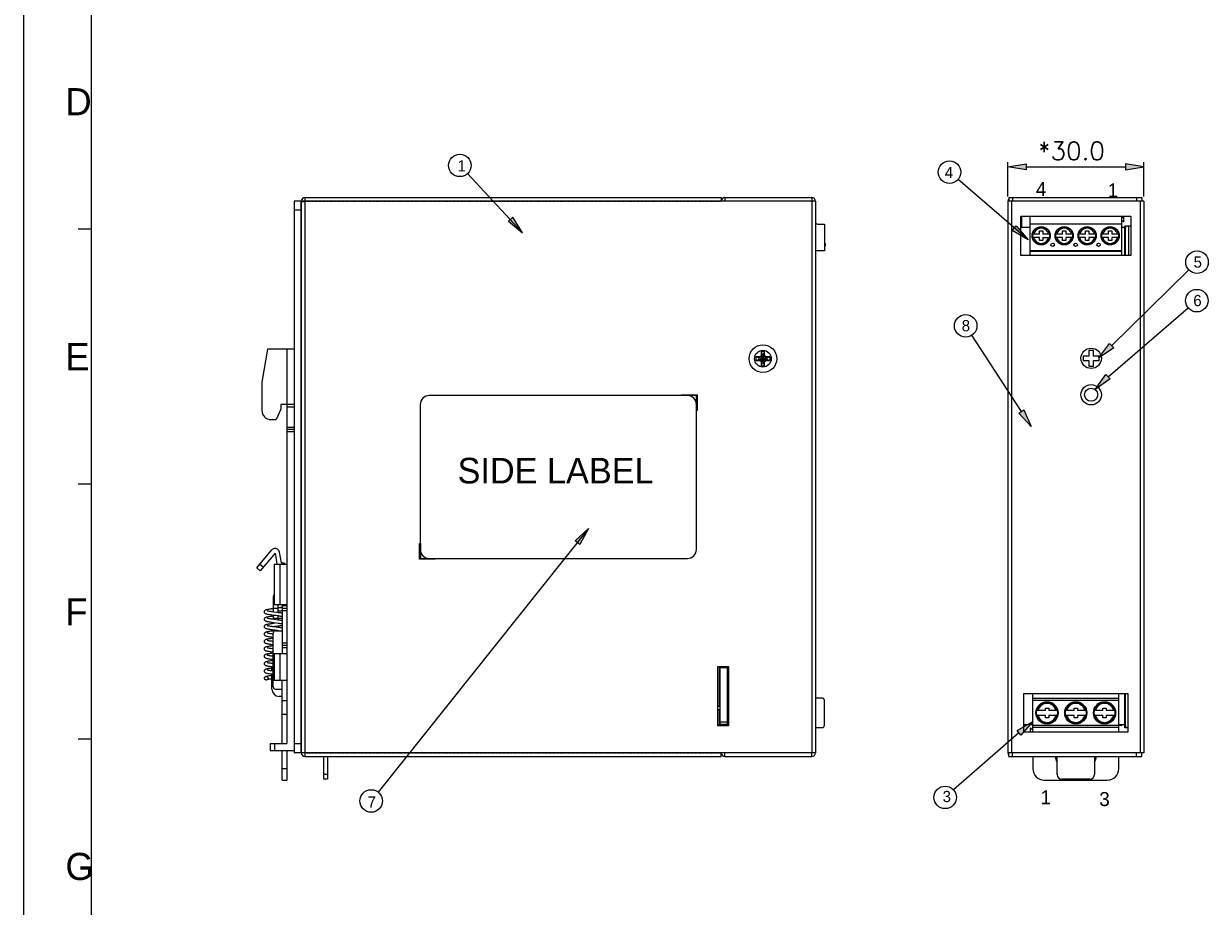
# Model space of a CAD drawing. Header units: millimetres. Extents: x 745 to 1756, y 7 to 641.
# Tile 2 of 29: x 745 to 1006, y 211 to 406. Entities that reach past the tile are written whole.
import ezdxf

# ---------------------------------------------------------------- set-up
doc = ezdxf.new("R2010")
doc.units = ezdxf.units.MM
doc.header["$MEASUREMENT"] = 0
doc.linetypes.add('AI-Linetype-0', pattern=[0.242, 0.121, -0.121])
doc.linetypes.add('AI-Linetype-1', pattern=[0.242, 0.121, -0.121])
doc.layers.get('0').update_dxf_attribs({"lineweight": 0})
for name, color, linetype, lineweight in [('02___PRT_ALL_AXES', 7, 'Continuous', 0), ('C', 7, 'Continuous', 0), ('DIM', 7, 'Continuous', 0), ('PAPER', 7, 'Continuous', 0)]:
    doc.layers.add(name, color=color, linetype=linetype, lineweight=lineweight)

# ---------------------------------------------------------------- blocks, each defined once
blk = doc.blocks.new('Block_5')
at = {"layer": 'DIM'}
h = blk.add_hatch(color=2, dxfattribs=at)
h.dxf.hatch_style = 2
h.paths.add_polyline_path([(966.06, 374.95), (966.06, 373.62), (962.06, 374.29)])
h = blk.add_hatch(color=2, dxfattribs=at)
h.dxf.hatch_style = 2
h.paths.add_polyline_path([(988.06, 374.95), (988.06, 373.62), (992.06, 374.29)])
at = {"layer": 'DIM', "color": 2, "lineweight": 25}
for p, q in [((962.06, 367.7), (962.06, 375.29)), ((992.06, 367.7), (992.06, 375.29)), ((966.06, 374.29), (988.06, 374.29))]:
    blk.add_line(p, q, dxfattribs=at)
at = {"layer": 'DIM'}
for points in [[(966.06, 374.95), (966.06, 373.62), (962.06, 374.29), (962.06, 374.29)], [(988.06, 374.95), (988.06, 373.62), (992.06, 374.29), (992.06, 374.29)]]:
    blk.add_lwpolyline(points, close=True, dxfattribs=at)
at = {"layer": 'DIM', "insert": (968.73, 375.81), "char_height": 0.2, "attachment_point": 7}
blk.add_mtext('\\C2;\\FRomanS|b0|i0|c1;\\H4.000000;\\W1.000000;*30.0', dxfattribs=at)

msp = doc.modelspace()

# ---------------------------------------------------------------- hatches: boundary and pattern name
h = msp.add_hatch(color=7)
h.dxf.hatch_style = 2
h.paths.add_polyline_path([(963.89, 361.25), (966.52, 358.16), (963.03, 360.24)])
h = msp.add_hatch(color=7)
h.dxf.hatch_style = 2
h.paths.add_polyline_path([(866.43, 291.58), (869.41, 294.33), (867.48, 290.76)])
h = msp.add_hatch(color=7)
h.dxf.hatch_style = 2
h.paths.add_polyline_path([(964.07, 249.67), (967.59, 251.67), (964.91, 248.63)])
at = {"layer": 'DIM'}
h = msp.add_hatch(color=7, dxfattribs=at)
h.dxf.hatch_style = 2
h.paths.add_polyline_path([(851.68, 362.31), (854.79, 359.7), (852.69, 363.17)])
h = msp.add_hatch(color=7, dxfattribs=at)
h.dxf.hatch_style = 2
h.paths.add_polyline_path([(985.43, 334.27), (982.1, 331.95), (984.5, 335.22)])
h = msp.add_hatch(color=7, dxfattribs=at)
h.dxf.hatch_style = 2
h.paths.add_polyline_path([(984.64, 327.39), (981.31, 325.07), (983.71, 328.34)])
h = msp.add_hatch(color=7, dxfattribs=at)
h.dxf.hatch_style = 2
h.paths.add_polyline_path([(965.59, 320.56), (967.19, 316.84), (964.47, 319.84)])

# ---------------------------------------------------------------- linework, layer by layer
at = {"color": 7, "lineweight": 25}
for p, q in [((806.73, 366.7), (804.33, 366.7)), ((804.33, 366.7), (804.33, 244.7)), ((805.83, 366.7), (805.83, 244.7)), ((805.93, 366.7), (805.93, 244.7)), ((805.93, 366.6), (806.73, 366.6)), ((806.73, 367.5), (898.73, 367.5)), ((806.73, 367.5), (806.73, 243.9)), ((919.53, 366.7), (806.73, 366.7)), ((898.73, 367.5), (898.73, 366.7)), ((899.53, 367.5), (918.73, 367.5)), ((899.53, 367.5), (899.53, 366.7)), ((918.73, 367.5), (918.73, 366.7)), ((918.73, 366.7), (918.73, 244.7)), ((919.53, 366.7), (919.53, 244.7)), ((992.06, 366.7), (962.06, 366.7)), ((962.06, 366.7), (962.06, 244.7)), ((962.26, 367.5), (991.66, 367.5)), ((962.26, 367.5), (962.26, 366.7)), ((962.86, 366.7), (962.86, 244.7)), ((963.06, 367.5), (963.06, 366.7)), ((990.46, 367.5), (990.46, 366.7)), ((991.26, 366.7), (991.26, 244.7)), ((991.66, 367.5), (991.66, 366.7)), ((992.06, 366.7), (992.06, 244.7)), ((805.83, 364.7), (804.33, 364.7)), ((919.53, 361.86), (919.98, 361.6)), ((919.98, 361.6), (921.53, 361.6)), ((921.53, 361.6), (921.53, 355.74)), ((964.91, 363.35), (989.21, 363.35)), ((964.91, 354.7), (964.91, 363.35)), ((964.91, 363.35), (989.21, 363.35)), ((964.91, 354.7), (964.91, 363.35)), ((964.91, 363.35), (989.21, 363.35)), ((964.91, 354.7), (964.91, 363.35)), ((965.06, 363.35), (965.06, 360.9)), ((966.87, 363.35), (966.87, 354.7)), ((987.19, 361.6), (966.87, 361.6)), ((987.19, 363.35), (987.19, 354.7)), ((987.19, 363), (987.54, 363.2)), ((987.52, 362.17), (987.19, 362.5)), ((987.69, 362.24), (987.69, 363.11)), ((989.21, 363.35), (989.21, 354.7)), ((989.21, 363.35), (989.21, 354.7)), ((989.21, 363.35), (989.21, 354.7)), ((805.93, 360.4), (805.83, 360.4)), ((966.87, 360.9), (964.91, 360.9)), ((969.03, 359.42), (967.54, 359.42)), ((969.03, 358.67), (967.54, 358.67)), ((969.03, 360.12), (969.78, 360.12)), ((969.03, 359.42), (969.03, 360.12)), ((969.03, 357.98), (969.03, 358.67)), ((969.78, 360.12), (969.78, 359.42)), ((971.28, 359.42), (969.78, 359.42)), ((969.78, 358.67), (971.28, 358.67)), ((969.78, 358.67), (969.78, 357.98)), ((974.11, 359.42), (972.62, 359.42)), ((974.11, 358.67), (972.62, 358.67)), ((974.11, 360.12), (974.86, 360.12)), ((974.11, 359.42), (974.11, 360.12)), ((974.11, 357.98), (974.11, 358.67)), ((974.86, 360.12), (974.86, 359.42)), ((976.36, 359.42), (974.86, 359.42)), ((976.36, 358.67), (974.86, 358.67)), ((974.86, 358.67), (974.86, 357.98)), ((979.19, 359.42), (977.7, 359.42)), ((979.19, 358.67), (977.7, 358.67)), ((979.19, 360.12), (979.94, 360.12)), ((979.19, 359.42), (979.19, 360.12)), ((979.19, 357.98), (979.19, 358.67)), ((979.94, 360.12), (979.94, 359.42)), ((981.44, 359.42), (979.94, 359.42)), ((981.44, 358.67), (979.94, 358.67)), ((979.94, 358.67), (979.94, 357.98)), ((984.27, 359.42), (982.78, 359.42)), ((984.27, 358.67), (982.78, 358.67)), ((984.27, 360.12), (985.02, 360.12)), ((984.27, 359.42), (984.27, 360.12)), ((984.27, 357.98), (984.27, 358.67)), ((985.02, 360.12), (985.02, 359.42)), ((986.52, 359.42), (985.02, 359.42)), ((986.52, 358.67), (985.02, 358.67)), ((985.02, 358.67), (985.02, 357.98)), ((987.66, 360.9), (987.19, 360.9)), ((987.87, 360.69), (987.66, 360.9)), ((988.07, 360.7), (987.88, 360.7)), ((987.88, 354.7), (987.88, 360.7)), ((988.09, 361.2), (987.9, 361.2)), ((988.07, 354.7), (988.07, 360.7)), ((989.21, 361.2), (988.09, 361.2)), ((988.74, 361.2), (988.74, 354.7)), ((969.78, 357.98), (969.03, 357.98)), ((974.86, 357.98), (974.11, 357.98)), ((979.94, 357.98), (979.19, 357.98)), ((985.02, 357.98), (984.27, 357.98)), ((921.53, 355.74), (919.53, 355.7)), ((989.21, 354.7), (964.91, 354.7)), ((989.21, 354.7), (964.91, 354.7)), ((989.21, 354.7), (964.91, 354.7)), ((987.19, 355.74), (966.87, 355.74)), ((987.19, 355.6), (966.87, 355.6)), ((907.46, 332.45), (907.11, 332.24)), ((907.56, 332.69), (907.46, 332.45)), ((907.46, 332.45), (907.48, 332.32)), ((907.74, 332.77), (907.48, 332.32)), ((907.56, 333.43), (907.56, 332.69)), ((907.56, 333.43), (907.74, 332.8)), ((907.74, 332.77), (907.56, 332.69)), ((907.74, 330.94), (908.11, 332.8)), ((907.74, 332.77), (907.74, 332.8)), ((908.11, 330.94), (907.74, 332.8)), ((907.74, 330.98), (908.11, 332.77)), ((908.11, 330.98), (907.74, 332.77)), ((908.11, 332.8), (908.3, 333.43)), ((908.11, 332.8), (908.11, 332.77)), ((908.37, 332.32), (908.11, 332.77)), ((908.3, 332.69), (908.11, 332.77)), ((908.3, 332.69), (908.3, 333.43)), ((908.39, 332.45), (908.3, 332.69)), ((908.37, 332.32), (908.39, 332.45)), ((908.74, 332.24), (908.39, 332.45)), ((979.96, 332.45), (978.71, 332.45)), ((978.71, 332.45), (978.71, 331.45)), ((980.96, 333.7), (979.96, 333.7)), ((979.96, 333.7), (979.96, 332.45)), ((980.96, 332.45), (980.96, 333.7)), ((982.21, 332.45), (980.96, 332.45)), ((982.21, 331.45), (982.21, 332.45)), ((907.11, 332.24), (906.37, 332.24)), ((906.99, 332.06), (906.37, 332.24)), ((906.37, 331.5), (906.99, 331.69)), ((906.37, 331.5), (907.11, 331.5)), ((906.99, 331.69), (908.86, 332.06)), ((906.99, 332.06), (907.03, 332.06)), ((906.99, 332.06), (908.86, 331.69)), ((907.03, 331.69), (906.99, 331.69)), ((907.03, 332.06), (907.48, 332.32)), ((907.03, 332.06), (907.11, 332.24)), ((907.03, 331.69), (908.82, 332.06)), ((907.03, 332.06), (908.82, 331.69)), ((907.03, 331.69), (907.11, 331.5)), ((907.48, 331.43), (907.03, 331.69)), ((907.11, 331.5), (907.46, 331.3)), ((907.48, 331.43), (907.46, 331.3)), ((907.46, 331.3), (907.56, 331.05)), ((907.48, 331.43), (908.37, 332.32)), ((907.48, 332.32), (908.37, 331.43)), ((907.48, 331.43), (907.74, 330.98)), ((907.56, 331.05), (907.56, 330.31)), ((907.56, 331.05), (907.74, 330.98)), ((907.74, 330.94), (907.56, 330.31)), ((907.74, 330.94), (907.74, 330.98)), ((908.11, 330.98), (908.37, 331.43)), ((908.11, 330.98), (908.3, 331.05)), ((908.11, 330.98), (908.11, 330.94)), ((908.3, 330.31), (908.11, 330.94)), ((908.3, 331.05), (908.39, 331.3)), ((908.3, 330.31), (908.3, 331.05)), ((908.37, 332.32), (908.82, 332.06)), ((908.82, 331.69), (908.37, 331.43)), ((908.39, 331.3), (908.37, 331.43)), ((908.39, 331.3), (908.74, 331.5)), ((908.82, 332.06), (908.74, 332.24)), ((909.48, 332.24), (908.74, 332.24)), ((908.82, 331.69), (908.74, 331.5)), ((908.74, 331.5), (909.48, 331.5)), ((908.82, 332.06), (908.86, 332.06)), ((908.86, 331.69), (908.82, 331.69)), ((909.48, 332.24), (908.86, 332.06)), ((908.86, 331.69), (909.48, 331.5)), ((978.71, 331.45), (979.96, 331.45)), ((979.96, 331.45), (979.96, 330.2)), ((979.96, 330.2), (980.96, 330.2)), ((980.96, 331.45), (982.21, 331.45)), ((980.96, 330.2), (980.96, 331.45)), ((805.93, 301.08), (805.83, 301.08)), ((805.93, 300.58), (805.83, 300.58)), ((805.83, 298.02), (805.93, 298.02)), ((805.83, 292.37), (805.93, 292.37)), ((897.93, 250.7), (897.93, 263.8)), ((897.93, 263.8), (900.33, 263.8)), ((898.33, 255), (898.33, 263.6)), ((898.33, 263.6), (898.43, 263.6)), ((898.43, 263.8), (898.43, 251)), ((900.03, 263.5), (898.43, 263.5)), ((900.03, 263.8), (900.03, 250.7)), ((900.03, 263.6), (900.13, 263.6)), ((900.13, 263.6), (900.13, 259.7)), ((900.33, 263.8), (900.33, 250.7)), ((900.13, 259.7), (900.33, 259.7)), ((805.93, 258.2), (805.83, 258.2)), ((805.93, 257.7), (805.83, 257.7)), ((805.93, 257), (805.83, 257)), ((900.03, 258.74), (900.33, 258.74)), ((900.33, 258.64), (900.03, 258.64)), ((900.03, 257.75), (900.33, 257.75)), ((900.03, 257.65), (900.33, 257.65)), ((921.03, 256.8), (919.53, 256.8)), ((965.56, 249.3), (965.56, 257.8)), ((965.56, 257.8), (988.56, 257.8)), ((967.53, 257.8), (967.53, 249.3)), ((967.53, 256.8), (986.59, 256.8)), ((986.59, 249.3), (986.59, 257.8)), ((986.59, 257.78), (986.66, 257.8)), ((987.88, 250.7), (987.88, 257.8)), ((988.07, 250.7), (988.07, 257.8)), ((988.56, 257.8), (988.56, 249.3)), ((897.93, 255), (898.43, 255)), ((898.43, 254.2), (897.93, 254.2)), ((898.33, 251), (898.33, 254.2)), ((921.53, 250.8), (921.53, 256.3)), ((986.59, 256.3), (967.53, 256.3)), ((970.33, 254.06), (968.48, 254.06)), ((970.33, 254.62), (971.08, 254.62)), ((970.33, 254.06), (970.33, 254.62)), ((971.08, 254.62), (971.08, 254.06)), ((972.94, 254.06), (971.08, 254.06)), ((976.68, 254.06), (974.83, 254.06)), ((976.68, 254.62), (977.43, 254.62)), ((976.68, 254.06), (976.68, 254.62)), ((977.43, 254.62), (977.43, 254.06)), ((979.29, 254.06), (977.43, 254.06)), ((983.03, 254.06), (981.18, 254.06)), ((983.03, 254.62), (983.78, 254.62)), ((983.03, 254.06), (983.03, 254.62)), ((983.78, 254.62), (983.78, 254.06)), ((985.64, 254.06), (983.78, 254.06)), ((900.03, 251.5), (898.43, 251.5)), ((968.48, 253.04), (970.33, 253.04)), ((970.33, 252.48), (970.33, 253.04)), ((971.08, 252.48), (970.33, 252.48)), ((971.08, 253.04), (971.08, 252.48)), ((971.08, 253.04), (972.94, 253.04)), ((974.83, 253.04), (976.68, 253.04)), ((976.68, 252.48), (976.68, 253.04)), ((977.43, 252.48), (976.68, 252.48)), ((977.43, 253.04), (977.43, 252.48)), ((977.43, 253.04), (979.29, 253.04)), ((981.18, 253.04), (983.03, 253.04)), ((983.03, 252.48), (983.03, 253.04)), ((983.78, 252.48), (983.03, 252.48)), ((983.78, 253.04), (983.78, 252.48)), ((983.78, 253.04), (985.64, 253.04)), ((805.83, 251), (805.93, 251)), ((897.93, 251), (898.33, 251)), ((900.33, 250.7), (897.93, 250.7)), ((900.03, 251), (898.43, 251)), ((919.53, 250.3), (921.03, 250.3)), ((965.56, 251), (967.53, 251)), ((988.56, 249.3), (965.56, 249.3)), ((966.98, 250.04), (966.98, 249.3)), ((967.13, 250.13), (967.53, 249.9)), ((967.53, 250.8), (987.26, 250.8)), ((986.59, 250.3), (967.53, 250.3)), ((986.59, 251), (987.66, 251)), ((987.26, 250.8), (987.26, 251)), ((987.66, 251), (987.88, 251.22)), ((988.07, 250.7), (987.88, 250.7)), ((988.09, 250.2), (987.9, 250.2)), ((988.56, 250.2), (988.09, 250.2)), ((805.83, 246.7), (804.33, 246.7)), ((806.73, 244.7), (804.33, 244.7)), ((805.93, 244.8), (806.73, 244.8)), ((919.53, 244.7), (806.73, 244.7)), ((806.73, 243.9), (898.73, 243.9)), ((810.93, 238.9), (810.93, 243.9)), ((811.73, 243.9), (811.73, 238.9)), ((898.73, 243.9), (898.73, 244.7)), ((899.53, 243.9), (899.53, 244.7)), ((899.53, 243.9), (918.73, 243.9)), ((918.73, 243.9), (918.73, 244.7)), ((992.06, 244.7), (962.06, 244.7)), ((962.26, 243.9), (962.26, 244.7)), ((962.26, 243.9), (991.66, 243.9)), ((963.06, 243.9), (963.06, 244.7)), ((967.56, 243.9), (967.56, 241.2)), ((972.96, 239.9), (972.96, 243.9)), ((981.16, 243.9), (981.16, 239.9)), ((986.56, 241.2), (986.56, 243.9)), ((990.46, 243.9), (990.46, 244.7)), ((991.66, 243.9), (991.66, 244.7)), ((811.73, 239.9), (810.93, 239.9)), ((811.73, 238.9), (810.93, 238.9)), ((970.06, 238.7), (984.06, 238.7)), ((980.16, 238.9), (973.96, 238.9))]:
    msp.add_line(p, q, dxfattribs=at)
at = {"color": 4, "lineweight": 25}
for p, q in [((798.48, 334), (797.23, 326.7)), ((804.33, 334), (798.48, 334)), ((802.73, 334), (802.73, 246.8)), ((804.33, 334), (804.33, 245.2)), ((797.23, 326.7), (797.23, 320.4)), ((801.43, 320.7), (800.35, 318.4)), ((804.33, 321.7), (801.43, 321.7)), ((801.43, 321.7), (801.43, 320.7)), ((802.73, 321.2), (804.33, 321.2)), ((799.23, 318.4), (800.35, 318.4)), ((802.73, 316.7), (804.33, 316.7)), ((804.33, 316.2), (802.73, 316.2)), ((804.33, 315.7), (802.73, 315.7)), ((796.08, 285.63), (799.36, 289.54)), ((800.12, 288.89), (796.85, 284.99)), ((800.12, 288.89), (800.54, 286.52)), ((801.53, 286.7), (801.11, 289.07)), ((796.85, 284.99), (796.08, 285.63)), ((797.49, 285.76), (796.72, 286.4)), ((799.93, 286.4), (802.73, 286.4)), ((799.93, 286.4), (799.93, 277.4)), ((801.25, 277.4), (801.25, 286.4)), ((801.53, 286.7), (801.73, 286.7)), ((799.72, 279.16), (799.72, 275.92)), ((799.8, 275.11), (799.41, 275.17)), ((799.52, 275.95), (799.88, 275.9)), ((799.72, 276.7), (800.72, 276.7)), ((799.72, 275.12), (799.72, 274.29)), ((800.37, 275.04), (799.8, 275.11)), ((799.88, 275.9), (800.47, 275.82)), ((802.73, 277.4), (799.93, 277.4)), ((800.71, 274.99), (800.37, 275.04)), ((800.47, 275.82), (800.86, 275.77)), ((800.72, 277.4), (800.72, 275.79)), ((800.72, 274.99), (800.72, 274.15)), ((801.66, 276.7), (801.66, 276.7)), ((801.73, 277.4), (801.73, 266.7)), ((802.73, 277.2), (801.73, 277.2)), ((801.73, 276.7), (802.73, 276.7)), ((801.73, 276.2), (802.73, 276.2)), ((799.55, 274.31), (799.93, 274.26)), ((800.72, 274.4), (799.72, 274.4)), ((799.93, 274.26), (800.76, 274.15)), ((800.38, 272.56), (800.82, 272.5)), ((800.8, 273.34), (800.45, 273.39)), ((801.73, 273.17), (801.68, 273.19)), ((799.73, 270.22), (799.41, 270.26)), ((799.48, 271.05), (799.73, 271.02)), ((800.64, 271.73), (799.5, 271.88)), ((799.73, 259.3), (799.73, 271.2)), ((800.23, 271.7), (801.73, 271.7)), ((799.73, 268.58), (799.45, 268.62)), ((799.5, 269.41), (799.73, 269.38)), ((801.73, 269), (802.73, 269)), ((801.73, 268.5), (802.73, 268.5)), ((801.73, 268), (802.73, 268)), ((799.73, 265.31), (799.38, 265.36)), ((799.5, 266.14), (799.73, 266.11)), ((799.93, 266.7), (799.93, 260.7)), ((799.93, 266.7), (802.73, 266.7)), ((801.25, 260.7), (801.25, 266.7)), ((799.43, 262.88), (799.43, 263.71)), ((799.73, 263.67), (799.43, 263.71)), ((799.43, 263.5), (799.73, 263.5)), ((799.43, 258.8), (799.43, 262.08)), ((799.73, 262.04), (799.49, 262.07)), ((799.43, 261.2), (799.73, 261.2)), ((802.73, 260.7), (799.93, 260.7)), ((801.73, 246.8), (801.73, 260.7)), ((800.23, 258.8), (801.73, 258.8)), ((801.73, 257.2), (801.03, 257.2)), ((802.73, 256.2), (801.73, 256.2)), ((802.73, 253.2), (801.73, 253.2)), ((799.03, 246.8), (799.03, 245.2)), ((799.03, 246.8), (802.73, 246.8)), ((800.03, 246.8), (800.03, 245.2)), ((799.03, 245.2), (804.33, 245.2)), ((801.73, 238.7), (801.73, 245.2)), ((802.73, 245.2), (802.73, 238.7)), ((802.73, 241.2), (801.73, 241.2)), ((801.73, 238.7), (802.73, 238.7))]:
    msp.add_line(p, q, dxfattribs=at)
for points in [[(963.89, 361.25), (966.52, 358.16), (963.03, 360.24), (963.03, 360.24)], [(866.43, 291.58), (869.41, 294.33), (867.48, 290.76), (867.48, 290.76)], [(964.07, 249.67), (967.59, 251.67), (964.91, 248.63), (964.91, 248.63)]]:
    msp.add_lwpolyline(points, close=True)
for points in [[(797.76, 275.88), (797.77, 275.97), (797.81, 276.09), (797.88, 276.18), (797.96, 276.25), (798.04, 276.3), (798.13, 276.34), (798.22, 276.37), (798.33, 276.4), (798.45, 276.43), (798.6, 276.46), (798.76, 276.49), (798.95, 276.53), (799.15, 276.56), (799.37, 276.59), (799.72, 276.64)], [(799.41, 275.17), (799.22, 275.19), (799.04, 275.22), (798.87, 275.25), (798.71, 275.28), (798.56, 275.3), (798.44, 275.33), (798.32, 275.36), (798.22, 275.39), (798.13, 275.42), (798.04, 275.46), (797.96, 275.51), (797.88, 275.58), (797.81, 275.67), (797.77, 275.79), (797.76, 275.88)], [(797.76, 274.24), (797.77, 274.33), (797.81, 274.45), (797.88, 274.54), (797.96, 274.62), (798.05, 274.67), (798.15, 274.71), (798.25, 274.75), (798.37, 274.78), (798.52, 274.81), (798.7, 274.85), (798.9, 274.88), (799.11, 274.91), (799.33, 274.95), (799.72, 275)], [(798.41, 276.16), (798.41, 276.16), (798.44, 276.15), (798.48, 276.14), (798.54, 276.12), (798.62, 276.1), (798.71, 276.08), (798.81, 276.06), (798.93, 276.04), (799.06, 276.02), (799.2, 276), (799.36, 275.98), (799.52, 275.95)], [(801.73, 274.81), (801.67, 274.82), (801.6, 274.84), (801.51, 274.86), (801.4, 274.88), (801.29, 274.9), (801.16, 274.92), (801.02, 274.94), (800.87, 274.97), (800.71, 274.99)], [(800.72, 276.77), (800.79, 276.78), (800.95, 276.81), (801.11, 276.83), (801.25, 276.85), (801.38, 276.88), (801.49, 276.9), (801.59, 276.92), (801.67, 276.94), (801.73, 276.95)], [(801.73, 276.14), (801.66, 276.12), (801.51, 276.09), (801.34, 276.07), (801.15, 276.04), (800.95, 276.01), (800.74, 275.97), (800.72, 275.97)], [(800.86, 275.77), (801.05, 275.74), (801.23, 275.71), (801.39, 275.69), (801.54, 275.66), (801.68, 275.63), (801.73, 275.62)], [(799.46, 273.52), (799.25, 273.55), (799.05, 273.58), (798.87, 273.61), (798.7, 273.64), (798.55, 273.67), (798.42, 273.7), (798.31, 273.73), (798.21, 273.76), (798.12, 273.79), (798.04, 273.83), (797.96, 273.88), (797.88, 273.94), (797.81, 274.04), (797.77, 274.15), (797.76, 274.24)], [(797.76, 272.61), (797.77, 272.7), (797.81, 272.81), (797.88, 272.91), (797.96, 272.98), (798.04, 273.03), (798.12, 273.07), (798.21, 273.1), (798.31, 273.13), (798.42, 273.15), (798.55, 273.18), (798.7, 273.21), (798.87, 273.24), (799.06, 273.27), (799.26, 273.3), (799.46, 273.33), (800.18, 273.43)], [(799.5, 271.88), (799.26, 271.92), (799.03, 271.95), (798.83, 271.98), (798.65, 272.02), (798.49, 272.05), (798.36, 272.08), (798.24, 272.11), (798.14, 272.14), (798.05, 272.19), (797.96, 272.24), (797.88, 272.31), (797.81, 272.41), (797.77, 272.52), (797.76, 272.61)], [(798.41, 274.53), (798.41, 274.53), (798.43, 274.52), (798.48, 274.5), (798.53, 274.49), (798.61, 274.47), (798.7, 274.45), (798.81, 274.43), (798.93, 274.41), (799.06, 274.38), (799.21, 274.36), (799.38, 274.34), (799.55, 274.31)], [(798.41, 272.89), (798.41, 272.89), (798.43, 272.88), (798.47, 272.87), (798.53, 272.85), (798.61, 272.83), (798.7, 272.81), (798.8, 272.79), (798.93, 272.77), (799.06, 272.75), (799.21, 272.73), (799.38, 272.7), (799.56, 272.68)], [(800.45, 273.39), (799.86, 273.47), (799.46, 273.52)], [(799.56, 272.68), (799.95, 272.62), (800.38, 272.56)], [(801.73, 272.87), (801.66, 272.85), (801.51, 272.82), (801.33, 272.79), (801.15, 272.76), (800.94, 272.73), (800.73, 272.7), (800.04, 272.61)], [(801.73, 274.5), (801.59, 274.47), (801.42, 274.44), (801.24, 274.41), (801.05, 274.38), (800.86, 274.36), (800.73, 274.34)], [(800.76, 274.15), (800.97, 274.12), (801.17, 274.09), (801.35, 274.06), (801.52, 274.03), (801.67, 274), (801.73, 273.99)], [(801.68, 273.19), (801.6, 273.2), (801.5, 273.23), (801.39, 273.25), (801.26, 273.27), (801.12, 273.29), (800.97, 273.32), (800.8, 273.34)], [(800.82, 272.5), (801.03, 272.47), (801.24, 272.44), (801.43, 272.41), (801.6, 272.38), (801.73, 272.35)], [(797.76, 270.97), (797.77, 271.06), (797.81, 271.17), (797.87, 271.26), (797.95, 271.33), (798.02, 271.38), (798.1, 271.42), (798.19, 271.45), (798.28, 271.48), (798.38, 271.51), (798.5, 271.54), (798.64, 271.56), (798.79, 271.59), (798.96, 271.62), (799.16, 271.65), (799.37, 271.68), (799.6, 271.71), (800.18, 271.79)], [(799.41, 270.26), (799.2, 270.29), (799, 270.32), (798.82, 270.35), (798.66, 270.38), (798.52, 270.41), (798.39, 270.43), (798.29, 270.46), (798.19, 270.49), (798.11, 270.52), (798.03, 270.56), (797.95, 270.61), (797.87, 270.68), (797.81, 270.77), (797.77, 270.89), (797.76, 270.97)], [(797.76, 269.34), (797.77, 269.42), (797.81, 269.53), (797.87, 269.63), (797.95, 269.7), (798.03, 269.75), (798.12, 269.79), (798.2, 269.82), (798.3, 269.85), (798.41, 269.88), (798.54, 269.91), (798.68, 269.94), (798.84, 269.96), (799.02, 269.99), (799.21, 270.02), (799.41, 270.05), (799.73, 270.09)], [(798.42, 271.25), (798.41, 271.25), (798.41, 271.25), (798.44, 271.24), (798.49, 271.23), (798.55, 271.21), (798.64, 271.19), (798.74, 271.17), (798.86, 271.15), (798.99, 271.12), (799.14, 271.1), (799.31, 271.08), (799.48, 271.05)], [(798.41, 269.62), (798.41, 269.62), (798.42, 269.62), (798.44, 269.61), (798.49, 269.59), (798.56, 269.57), (798.65, 269.55), (798.75, 269.53), (798.87, 269.51), (799.01, 269.49), (799.16, 269.46), (799.32, 269.44), (799.5, 269.41)], [(800.86, 271.7), (800.84, 271.7), (800.64, 271.73)], [(798.04, 268.92), (797.96, 268.97), (797.88, 269.03), (797.82, 269.13), (797.77, 269.24), (797.76, 269.34)], [(797.76, 267.7), (797.77, 267.79), (797.81, 267.9), (797.88, 268), (797.95, 268.07), (798.03, 268.12), (798.12, 268.16), (798.21, 268.19), (798.31, 268.22), (798.43, 268.25), (798.57, 268.28), (798.73, 268.31), (798.91, 268.34), (799.11, 268.37), (799.34, 268.4), (799.58, 268.44), (799.73, 268.46)], [(798.03, 267.29), (797.95, 267.34), (797.88, 267.41), (797.81, 267.5), (797.77, 267.61), (797.76, 267.7)], [(799.3, 267), (799.12, 267.03), (798.94, 267.06), (798.78, 267.08), (798.63, 267.11), (798.5, 267.14), (798.39, 267.16), (798.28, 267.19), (798.19, 267.22), (798.11, 267.25), (798.03, 267.29)], [(799.45, 268.62), (799.24, 268.65), (799.04, 268.68), (798.87, 268.71), (798.7, 268.73), (798.56, 268.76), (798.43, 268.79), (798.31, 268.82), (798.21, 268.85), (798.12, 268.88), (798.04, 268.92)], [(798.42, 267.98), (798.41, 267.98), (798.41, 267.98), (798.44, 267.97), (798.49, 267.96), (798.56, 267.94), (798.65, 267.92), (798.76, 267.89), (798.89, 267.87), (799.04, 267.85), (799.2, 267.82), (799.38, 267.79), (799.57, 267.76), (799.73, 267.74)], [(799.73, 266.94), (799.7, 266.95), (799.3, 267)], [(797.76, 266.06), (797.77, 266.16), (797.81, 266.27), (797.87, 266.36), (797.94, 266.42), (798.02, 266.47), (798.1, 266.51), (798.18, 266.54), (798.28, 266.57), (798.38, 266.6), (798.5, 266.63), (798.63, 266.65), (798.78, 266.68), (798.95, 266.71), (799.13, 266.74), (799.31, 266.76)], [(799.38, 265.36), (799.18, 265.38), (799, 265.41), (798.83, 265.44), (798.67, 265.47), (798.54, 265.49), (798.41, 265.52), (798.3, 265.55), (798.2, 265.58), (798.12, 265.61), (798.03, 265.65), (797.95, 265.7), (797.87, 265.77), (797.81, 265.87), (797.77, 265.98), (797.76, 266.06)], [(797.76, 264.43), (797.77, 264.52), (797.81, 264.63), (797.88, 264.72), (797.95, 264.79), (798.03, 264.84), (798.11, 264.88), (798.19, 264.91), (798.29, 264.94), (798.39, 264.97), (798.51, 264.99), (798.65, 265.02), (798.8, 265.05), (798.97, 265.08), (799.16, 265.11), (799.37, 265.14), (799.73, 265.19)], [(799.43, 263.71), (799.21, 263.74), (799.01, 263.77), (798.82, 263.8), (798.66, 263.83), (798.52, 263.86), (798.4, 263.89), (798.29, 263.92), (798.2, 263.95), (798.11, 263.98), (798.03, 264.02), (797.95, 264.07), (797.88, 264.13), (797.81, 264.23), (797.77, 264.34), (797.76, 264.43)], [(798.41, 266.35), (798.41, 266.35), (798.44, 266.34), (798.48, 266.32), (798.55, 266.3), (798.64, 266.28), (798.74, 266.26), (798.86, 266.24), (799, 266.22), (799.15, 266.19), (799.32, 266.17), (799.5, 266.14)], [(798.42, 264.71), (798.41, 264.71), (798.41, 264.71), (798.44, 264.7), (798.49, 264.68), (798.56, 264.67), (798.65, 264.64), (798.76, 264.62), (798.88, 264.6), (799.02, 264.58), (799.18, 264.55), (799.35, 264.52), (799.54, 264.5), (799.73, 264.47)], [(799.31, 266.76), (799.5, 266.79), (799.73, 266.82)], [(797.76, 262.79), (797.77, 262.88), (797.81, 262.99), (797.87, 263.09), (797.95, 263.16), (798.03, 263.21), (798.11, 263.25), (798.21, 263.28), (798.31, 263.31), (798.43, 263.34), (798.57, 263.37), (798.72, 263.4), (798.9, 263.43), (799.1, 263.46), (799.32, 263.49), (799.42, 263.51)], [(799.49, 262.07), (799.29, 262.1), (799.1, 262.13), (798.92, 262.15), (798.76, 262.18), (798.62, 262.21), (798.49, 262.23), (798.38, 262.26), (798.28, 262.28), (798.19, 262.31), (798.11, 262.34), (798.03, 262.38), (797.95, 262.43), (797.87, 262.5), (797.81, 262.59), (797.77, 262.7), (797.76, 262.79)], [(797.95, 261.52), (798.05, 261.58), (798.16, 261.63), (798.29, 261.67), (798.45, 261.71), (798.63, 261.75), (798.85, 261.79), (799.11, 261.83), (799.39, 261.87), (799.43, 261.87)], [(798.42, 263.07), (798.41, 263.07), (798.41, 263.07), (798.44, 263.06), (798.49, 263.05), (798.56, 263.03), (798.64, 263.01), (798.75, 262.99), (798.88, 262.96), (799.02, 262.94), (799.17, 262.92), (799.34, 262.89), (799.53, 262.86), (799.73, 262.84)], [(798.51, 260.91), (798.45, 260.89), (798.42, 260.88)], [(799.43, 261.07), (799.28, 261.05), (799.11, 261.02), (798.96, 261), (798.82, 260.97), (798.7, 260.95), (798.59, 260.93), (798.51, 260.91)]]:
    msp.add_lwpolyline(points, dxfattribs=at)
at = {"color": 7, "lineweight": 25}
for centre, radius in [((969.41, 359.05), 2.02), ((969.41, 359.05), 1.93), ((974.49, 359.05), 2.02), ((974.49, 359.05), 1.93), ((979.57, 359.05), 2.02), ((979.57, 359.05), 1.93), ((984.65, 359.05), 2.02), ((984.65, 359.05), 1.93), ((987.66, 360.9), 0.05), ((971.95, 357.05), 0.371), ((977.03, 357.05), 0.371), ((982.11, 357.05), 0.371), ((907.93, 331.87), 3.05), ((907.93, 331.87), 1.85), ((980.46, 331.95), 2.25), ((980.46, 323.9), 2.25), ((980.46, 323.9), 1.45), ((970.71, 253.55), 2.45), ((970.71, 253.55), 2.3), ((977.06, 253.55), 2.45), ((977.06, 253.55), 2.3), ((983.41, 253.55), 2.45), ((983.41, 253.55), 2.3)]:
    msp.add_circle(centre, radius, dxfattribs=at)
for points in [[(806.73, 367.5), (806.28, 367.5), (805.93, 367.14), (805.93, 366.7)], [(899.53, 367.5), (899.08, 367.5), (898.73, 367.14), (898.73, 366.7)], [(919.53, 366.7), (919.53, 367.14), (919.17, 367.5), (918.73, 367.5)], [(962.25, 367.22), (962.13, 367.07), (962.06, 366.89), (962.06, 366.7)], [(967.54, 359.42), (967.49, 359.17), (967.49, 358.92), (967.54, 358.67)], [(971.28, 358.67), (971.33, 358.92), (971.33, 359.17), (971.28, 359.42)], [(972.62, 359.42), (972.57, 359.17), (972.57, 358.92), (972.62, 358.67)], [(976.36, 358.67), (976.41, 358.92), (976.41, 359.17), (976.36, 359.42)], [(977.7, 359.42), (977.65, 359.17), (977.65, 358.92), (977.7, 358.67)], [(981.44, 358.67), (981.49, 358.92), (981.49, 359.17), (981.44, 359.42)], [(982.78, 359.42), (982.73, 359.17), (982.73, 358.92), (982.78, 358.67)], [(986.52, 358.67), (986.57, 358.92), (986.57, 359.17), (986.52, 359.42)], [(908.3, 333.43), (908.05, 333.49), (907.8, 333.49), (907.56, 333.43)], [(908.11, 332.8), (907.99, 332.83), (907.86, 332.83), (907.74, 332.8)], [(906.37, 332.24), (906.31, 332), (906.31, 331.74), (906.37, 331.5)], [(906.99, 332.06), (906.97, 331.93), (906.97, 331.81), (906.99, 331.69)], [(907.56, 330.31), (907.8, 330.26), (908.05, 330.26), (908.3, 330.31)], [(907.74, 330.94), (907.86, 330.92), (907.99, 330.92), (908.11, 330.94)], [(908.86, 331.69), (908.88, 331.81), (908.88, 331.93), (908.86, 332.06)], [(909.48, 331.5), (909.54, 331.74), (909.54, 332), (909.48, 332.24)], [(921.53, 256.3), (921.53, 256.57), (921.3, 256.8), (921.03, 256.8)], [(921.03, 250.3), (921.3, 250.3), (921.53, 250.52), (921.53, 250.8)], [(805.93, 244.7), (805.93, 244.25), (806.28, 243.9), (806.73, 243.9)], [(898.73, 244.7), (898.73, 244.25), (899.08, 243.9), (899.53, 243.9)], [(918.73, 243.9), (919.17, 243.9), (919.53, 244.25), (919.53, 244.7)], [(962.06, 244.7), (962.06, 244.5), (962.13, 244.32), (962.25, 244.17)], [(972.57, 243.88), (972.52, 243.45), (972.65, 243.01), (972.95, 242.69)], [(981.17, 242.69), (981.47, 243.01), (981.6, 243.46), (981.54, 243.9)], [(967.56, 241.2), (967.56, 239.82), (968.68, 238.7), (970.06, 238.7)], [(984.06, 238.7), (985.44, 238.7), (986.56, 239.82), (986.56, 241.2)], [(972.96, 239.9), (972.96, 239.34), (973.41, 238.9), (973.96, 238.9)], [(980.16, 238.9), (980.71, 238.9), (981.16, 239.34), (981.16, 239.9)]]:
    msp.add_open_spline(points, degree=3, dxfattribs=at)
for points, knots in [([(987.52, 362.17), (987.56, 362.13), (987.62, 362.13), (987.66, 362.17), (987.68, 362.19), (987.69, 362.21), (987.69, 362.24)], [0, 0, 0, 0, 1, 1, 1, 2, 2, 2, 2]), ([(987.69, 363.11), (987.69, 363.17), (987.64, 363.21), (987.59, 363.21), (987.57, 363.21), (987.55, 363.21), (987.54, 363.2)], [0, 0, 0, 0, 1, 1, 1, 2, 2, 2, 2]), ([(987.69, 363.11), (987.69, 363.17), (987.64, 363.21), (987.59, 363.21), (987.57, 363.21), (987.55, 363.21), (987.54, 363.2)], [0, 0, 0, 0, 1, 1, 1, 2, 2, 2, 2]), ([(987.69, 363.11), (987.69, 363.17), (987.64, 363.21), (987.59, 363.21), (987.57, 363.21), (987.55, 363.21), (987.54, 363.2)], [0, 0, 0, 0, 1, 1, 1, 2, 2, 2, 2]), ([(971.04, 359.42), (970.83, 360.32), (969.93, 360.89), (969.03, 360.68), (968.41, 360.54), (967.92, 360.05), (967.78, 359.42)], [0, 0, 0, 0, 1, 1, 1, 2, 2, 2, 2]), ([(967.78, 358.67), (967.98, 357.77), (968.88, 357.21), (969.78, 357.41), (970.41, 357.56), (970.9, 358.05), (971.04, 358.67)], [0, 0, 0, 0, 1, 1, 1, 2, 2, 2, 2]), ([(976.12, 359.42), (975.91, 360.32), (975.01, 360.89), (974.11, 360.68), (973.49, 360.54), (973, 360.05), (972.86, 359.42)], [0, 0, 0, 0, 1, 1, 1, 2, 2, 2, 2]), ([(972.86, 358.67), (973.06, 357.77), (973.96, 357.21), (974.86, 357.41), (975.49, 357.56), (975.98, 358.05), (976.12, 358.67)], [0, 0, 0, 0, 1, 1, 1, 2, 2, 2, 2]), ([(981.2, 359.42), (980.99, 360.32), (980.09, 360.89), (979.19, 360.68), (978.57, 360.54), (978.08, 360.05), (977.94, 359.42)], [0, 0, 0, 0, 1, 1, 1, 2, 2, 2, 2]), ([(977.94, 358.67), (978.14, 357.77), (979.04, 357.21), (979.94, 357.41), (980.57, 357.56), (981.06, 358.05), (981.2, 358.67)], [0, 0, 0, 0, 1, 1, 1, 2, 2, 2, 2]), ([(986.28, 359.42), (986.07, 360.32), (985.17, 360.89), (984.27, 360.68), (983.65, 360.54), (983.16, 360.05), (983.02, 359.42)], [0, 0, 0, 0, 1, 1, 1, 2, 2, 2, 2]), ([(983.02, 358.67), (983.22, 357.77), (984.12, 357.21), (985.02, 357.41), (985.65, 357.56), (986.14, 358.05), (986.28, 358.67)], [0, 0, 0, 0, 1, 1, 1, 2, 2, 2, 2]), ([(987.88, 360.7), (987.88, 360.76), (987.88, 360.82), (987.88, 360.89), (987.88, 360.92), (987.88, 360.95), (987.88, 360.97), (987.88, 361), (987.88, 361.03), (987.89, 361.05), (987.89, 361.07), (987.89, 361.09), (987.89, 361.11), (987.89, 361.13), (987.89, 361.14), (987.89, 361.16), (987.9, 361.17), (987.9, 361.18), (987.9, 361.19), (987.9, 361.19), (987.9, 361.2), (987.9, 361.2)], [0, 0, 0, 0, 1, 1, 1, 2, 2, 2, 3, 3, 3, 4, 4, 4, 5, 5, 5, 6, 6, 6, 7, 7, 7, 7]), ([(988.09, 361.2), (988.09, 361.2), (988.09, 361.19), (988.09, 361.19), (988.08, 361.18), (988.08, 361.17), (988.08, 361.16), (988.08, 361.14), (988.08, 361.13), (988.08, 361.11), (988.08, 361.09), (988.07, 361.07), (988.07, 361.05), (988.07, 361.03), (988.07, 361), (988.07, 360.97), (988.07, 360.95), (988.07, 360.92), (988.07, 360.89), (988.07, 360.82), (988.07, 360.76), (988.07, 360.7)], [0, 0, 0, 0, 1, 1, 1, 2, 2, 2, 3, 3, 3, 4, 4, 4, 5, 5, 5, 6, 6, 6, 7, 7, 7, 7]), ([(921.53, 356.68), (921.73, 356.76), (921.83, 356.99), (921.75, 357.2), (921.71, 357.3), (921.63, 357.38), (921.53, 357.42)], [0, 0, 0, 0, 1, 1, 1, 2, 2, 2, 2]), ([(972.74, 254.06), (972.46, 255.18), (971.32, 255.86), (970.2, 255.58), (969.45, 255.39), (968.86, 254.81), (968.68, 254.06)], [0, 0, 0, 0, 1, 1, 1, 2, 2, 2, 2]), ([(979.09, 254.06), (978.81, 255.18), (977.67, 255.86), (976.55, 255.58), (975.8, 255.39), (975.21, 254.81), (975.03, 254.06)], [0, 0, 0, 0, 1, 1, 1, 2, 2, 2, 2]), ([(985.44, 254.06), (985.16, 255.18), (984.02, 255.86), (982.9, 255.58), (982.15, 255.39), (981.56, 254.81), (981.38, 254.06)], [0, 0, 0, 0, 1, 1, 1, 2, 2, 2, 2]), ([(968.68, 253.04), (968.96, 251.91), (970.1, 251.23), (971.22, 251.51), (971.97, 251.7), (972.55, 252.29), (972.74, 253.04)], [0, 0, 0, 0, 1, 1, 1, 2, 2, 2, 2]), ([(975.03, 253.04), (975.31, 251.91), (976.45, 251.23), (977.57, 251.51), (978.32, 251.7), (978.9, 252.29), (979.09, 253.04)], [0, 0, 0, 0, 1, 1, 1, 2, 2, 2, 2]), ([(981.38, 253.04), (981.66, 251.91), (982.8, 251.23), (983.92, 251.51), (984.67, 251.7), (985.25, 252.29), (985.44, 253.04)], [0, 0, 0, 0, 1, 1, 1, 2, 2, 2, 2]), ([(967.13, 250.13), (967.08, 250.16), (967.02, 250.14), (966.99, 250.09), (966.98, 250.08), (966.98, 250.06), (966.98, 250.04)], [0, 0, 0, 0, 1, 1, 1, 2, 2, 2, 2]), ([(987.9, 250.2), (987.9, 250.2), (987.9, 250.2), (987.9, 250.21), (987.9, 250.22), (987.9, 250.23), (987.89, 250.23), (987.89, 250.25), (987.89, 250.27), (987.89, 250.28), (987.89, 250.3), (987.89, 250.32), (987.89, 250.34), (987.88, 250.37), (987.88, 250.39), (987.88, 250.42), (987.88, 250.45), (987.88, 250.48), (987.88, 250.51), (987.88, 250.57), (987.88, 250.63), (987.88, 250.7)], [0, 0, 0, 0, 1, 1, 1, 2, 2, 2, 3, 3, 3, 4, 4, 4, 5, 5, 5, 6, 6, 6, 7, 7, 7, 7]), ([(988.07, 250.7), (988.07, 250.63), (988.07, 250.57), (988.07, 250.51), (988.07, 250.48), (988.07, 250.45), (988.07, 250.42), (988.07, 250.39), (988.07, 250.37), (988.07, 250.34), (988.07, 250.32), (988.08, 250.3), (988.08, 250.28), (988.08, 250.27), (988.08, 250.25), (988.08, 250.23), (988.08, 250.23), (988.08, 250.22), (988.09, 250.21), (988.09, 250.2), (988.09, 250.2), (988.09, 250.2)], [0, 0, 0, 0, 1, 1, 1, 2, 2, 2, 3, 3, 3, 4, 4, 4, 5, 5, 5, 6, 6, 6, 7, 7, 7, 7])]:
    msp.add_open_spline(points, degree=3, knots=knots, dxfattribs=at)
at = {"color": 4, "lineweight": 25}
for points in [[(797.23, 320.4), (797.23, 319.29), (798.12, 318.4), (799.23, 318.4)], [(800.54, 286.52), (800.55, 286.48), (800.56, 286.44), (800.57, 286.39)], [(802.44, 286.4), (802.25, 286.59), (801.99, 286.7), (801.73, 286.7)], [(799.92, 279.76), (799.79, 279.59), (799.72, 279.38), (799.72, 279.16)], [(801.66, 276.71), (801.66, 276.7), (801.66, 276.69), (801.66, 276.69)], [(800.23, 271.7), (799.95, 271.7), (799.73, 271.47), (799.73, 271.2)], [(798.42, 260.88), (798.43, 260.89), (798.45, 260.9), (798.46, 260.91)], [(799.73, 259.3), (799.73, 259.02), (799.95, 258.8), (800.23, 258.8)], [(799.43, 258.8), (799.43, 257.91), (800.14, 257.2), (801.03, 257.2)]]:
    msp.add_open_spline(points, degree=3, dxfattribs=at)
for points, knots in [([(801.11, 289.07), (801.01, 289.61), (800.49, 289.97), (799.95, 289.88), (799.72, 289.84), (799.51, 289.72), (799.36, 289.54)], [0, 0, 0, 0, 1, 1, 1, 2, 2, 2, 2]), ([(801.73, 276.92), (801.71, 276.89), (801.69, 276.85), (801.68, 276.82), (801.67, 276.78), (801.66, 276.74), (801.66, 276.71)], [0, 0, 0, 0, 1, 1, 1, 2, 2, 2, 2]), ([(801.66, 276.69), (801.66, 276.65), (801.67, 276.61), (801.68, 276.58), (801.69, 276.54), (801.71, 276.51), (801.73, 276.48)], [0, 0, 0, 0, 1, 1, 1, 2, 2, 2, 2]), ([(797.79, 261.2), (797.79, 261.26), (797.81, 261.32), (797.83, 261.38), (797.85, 261.41), (797.86, 261.43), (797.88, 261.46), (797.9, 261.48), (797.93, 261.5), (797.95, 261.52)], [0, 0, 0, 0, 1, 1, 1, 2, 2, 2, 3, 3, 3, 3]), ([(798.42, 260.88), (798.39, 260.85), (798.36, 260.84), (798.32, 260.82), (798.29, 260.81), (798.25, 260.8), (798.22, 260.8), (798.18, 260.8), (798.14, 260.8), (798.11, 260.81), (798.07, 260.81), (798.04, 260.83), (798.01, 260.84), (797.97, 260.86), (797.94, 260.88), (797.92, 260.9), (797.89, 260.93), (797.87, 260.96), (797.85, 260.99), (797.83, 261.02), (797.82, 261.05), (797.81, 261.09), (797.8, 261.13), (797.79, 261.16), (797.79, 261.2)], [0, 0, 0, 0, 1, 1, 1, 2, 2, 2, 3, 3, 3, 4, 4, 4, 5, 5, 5, 6, 6, 6, 7, 7, 7, 8, 8, 8, 8]), ([(797.95, 261.52), (797.98, 261.54), (798.01, 261.56), (798.05, 261.57), (798.08, 261.59), (798.12, 261.59), (798.15, 261.6), (798.19, 261.6), (798.22, 261.6), (798.26, 261.59), (798.3, 261.58), (798.33, 261.57), (798.36, 261.56), (798.39, 261.54), (798.43, 261.52), (798.45, 261.49), (798.48, 261.47), (798.5, 261.44), (798.52, 261.41), (798.54, 261.38), (798.55, 261.34), (798.56, 261.31), (798.57, 261.27), (798.58, 261.24), (798.58, 261.2)], [0, 0, 0, 0, 1, 1, 1, 2, 2, 2, 3, 3, 3, 4, 4, 4, 5, 5, 5, 6, 6, 6, 7, 7, 7, 8, 8, 8, 8]), ([(798.58, 261.2), (798.58, 261.15), (798.57, 261.09), (798.55, 261.04), (798.53, 260.99), (798.5, 260.95), (798.46, 260.91)], [0, 0, 0, 0, 1, 1, 1, 2, 2, 2, 2])]:
    msp.add_open_spline(points, degree=3, knots=knots, dxfattribs=at)
at = {"layer": '02___PRT_ALL_AXES', "color": 7, "linetype": 'AI-Linetype-0', "lineweight": 25}
msp.add_line((806.73, 366.7), (898.73, 366.7), dxfattribs=at)
at = {"layer": '02___PRT_ALL_AXES', "color": 7, "linetype": 'AI-Linetype-1', "lineweight": 25}
msp.add_line((806.73, 244.7), (898.73, 244.7), dxfattribs=at)
at = {"layer": 'C', "color": 6, "lineweight": 25}
for p, q in [((891.24, 323.7), (834.21, 323.7)), ((889.93, 323.9), (893.43, 323.9)), ((889.93, 323.7), (889.93, 323.9)), ((893.23, 323.7), (889.93, 323.7)), ((893.23, 323.7), (889.93, 323.7)), ((893.23, 320.4), (893.23, 323.7)), ((893.43, 323.9), (893.43, 320.4)), ((832.21, 321.7), (832.21, 289.69)), ((893.43, 320.4), (893.23, 320.4)), ((893.24, 289.69), (893.24, 321.7)), ((832.03, 287.5), (832.03, 291)), ((832.03, 291), (832.23, 291)), ((832.23, 291), (832.23, 287.7)), ((835.53, 287.5), (832.03, 287.5)), ((835.53, 287.5), (832.03, 287.5)), ((832.23, 287.7), (835.53, 287.7)), ((834.21, 287.69), (891.24, 287.69)), ((835.53, 287.7), (835.53, 287.5))]:
    msp.add_line(p, q, dxfattribs=at)
for points in [[(834.21, 323.7), (833.11, 323.7), (832.21, 322.8), (832.21, 321.7)], [(893.24, 321.7), (893.24, 322.8), (892.34, 323.7), (891.24, 323.7)], [(832.21, 289.69), (832.21, 288.59), (833.11, 287.69), (834.21, 287.69)], [(891.24, 287.69), (892.34, 287.69), (893.24, 288.59), (893.24, 289.69)]]:
    msp.add_open_spline(points, degree=3, dxfattribs=at)
at = {"layer": 'DIM', "color": 7, "lineweight": 25}
for p, q in [((854.79, 359.7), (842.64, 372.79)), ((966.52, 358.16), (951.05, 371.49)), ((984.96, 334.74), (1002.07, 351.48)), ((984.18, 327.86), (1001.9, 343.08)), ((965.03, 320.2), (954.08, 337.05)), ((869.41, 294.33), (822.9, 236)), ((964.49, 249.15), (950.07, 236.5))]:
    msp.add_line(p, q, dxfattribs=at)
at = {"layer": 'DIM'}
for points in [[(851.68, 362.31), (854.79, 359.7), (852.69, 363.17), (852.69, 363.17)], [(985.43, 334.27), (982.1, 331.95), (984.5, 335.22), (984.5, 335.22)], [(984.64, 327.39), (981.31, 325.07), (983.71, 328.34), (983.71, 328.34)], [(965.59, 320.56), (967.19, 316.84), (964.47, 319.84), (964.47, 319.84)]]:
    msp.add_lwpolyline(points, close=True, dxfattribs=at)
at = {"layer": 'DIM', "color": 2, "lineweight": 25}
for centre in [(840.95, 374.61), (949.17, 373.11), (1003.85, 353.22), (1003.79, 344.7), (952.73, 339.14), (821.35, 234.06), (948.2, 234.86)]:
    msp.add_circle(centre, 2.49, dxfattribs=at)
at = {"layer": 'PAPER', "color": 3, "lineweight": 25}
for p, q in [((744.59, 7.13), (744.59, 601.13)), ((759.59, 22.13), (759.59, 586.13)), ((759.59, 360.53), (756.59, 360.53)), ((759.59, 304.13), (756.59, 304.13)), ((759.59, 247.73), (756.59, 247.73))]:
    msp.add_line(p, q, dxfattribs=at)

# ---------------------------------------------------------------- block references
at = {"layer": 'DIM'}
msp.add_blockref('Block_5', (0, 0), dxfattribs=at)

# ---------------------------------------------------------------- texts
at = {"layer": 'C', "insert": (840.46, 304.2), "char_height": 0.2, "attachment_point": 7}
msp.add_mtext('\\C6;\\FMyriadPro-Regular|b0|i0|c1;\\H5.657712;\\W1.000000;SIDE LABEL', dxfattribs=at)
at = {"layer": 'DIM', "char_height": 0.2, "attachment_point": 7}
for s, insert in [('\\C2;\\FMyriadPro-Regular|b0|i0|c1;\\H2.488320;\\W1.000000;1', (840.43, 373.27)), ('\\C2;\\FMyriadPro-Regular|b0|i0|c1;\\H2.488320;\\W1.000000;4', (948.11, 371.8)), ('\\C2;\\FMyriadPro-Regular|b0|i0|c1;\\H3.110400;\\W1.000000;4', (968.23, 367.83)), ('\\C2;\\FMyriadPro-Regular|b0|i0|c1;\\H3.110400;\\W1.000000;1', (984.12, 367.55)), ('\\C2;\\FMyriadPro-Regular|b0|i0|c1;\\H2.488320;\\W1.000000;5', (1003.09, 351.96)), ('\\C2;\\FMyriadPro-Regular|b0|i0|c1;\\H2.488320;\\W1.000000;6', (1003.02, 343.44)), ('\\C2;\\FMyriadPro-Regular|b0|i0|c1;\\H2.488320;\\W1.000000;8', (951.85, 337.88)), ('\\C2;\\FMyriadPro-Regular|b0|i0|c1;\\H2.488320;\\W1.000000;3', (947.63, 233.77)), ('\\C2;\\FMyriadPro-Regular|b0|i0|c1;\\H3.110400;\\W1.000000;1', (969.26, 233.32)), ('\\C2;\\FMyriadPro-Regular|b0|i0|c1;\\H3.110400;\\W1.000000;3', (982.25, 232.88)), ('\\C2;\\FMyriadPro-Regular|b0|i0|c1;\\H2.488320;\\W1.000000;7', (820.57, 232.57))]:
    msp.add_mtext(s, dxfattribs=dict(at, insert=insert))
at = {"layer": 'PAPER', "char_height": 0.2, "attachment_point": 7}
for s, insert in [('\\C1;\\FMyriadPro-Regular|b0|i0|c1;\\H6.000000;\\W1.000000;D', (753.81, 385.7)), ('\\C1;\\FMyriadPro-Regular|b0|i0|c1;\\H6.000000;\\W1.000000;E', (753.81, 329.3)), ('\\C1;\\FMyriadPro-Regular|b0|i0|c1;\\H6.000000;\\W1.000000;F', (753.81, 272.9)), ('\\C1;\\FMyriadPro-Regular|b0|i0|c1;\\H6.000000;\\W1.000000;G', (753.81, 216.5))]:
    msp.add_mtext(s, dxfattribs=dict(at, insert=insert))

doc.saveas('drawing.dxf')
